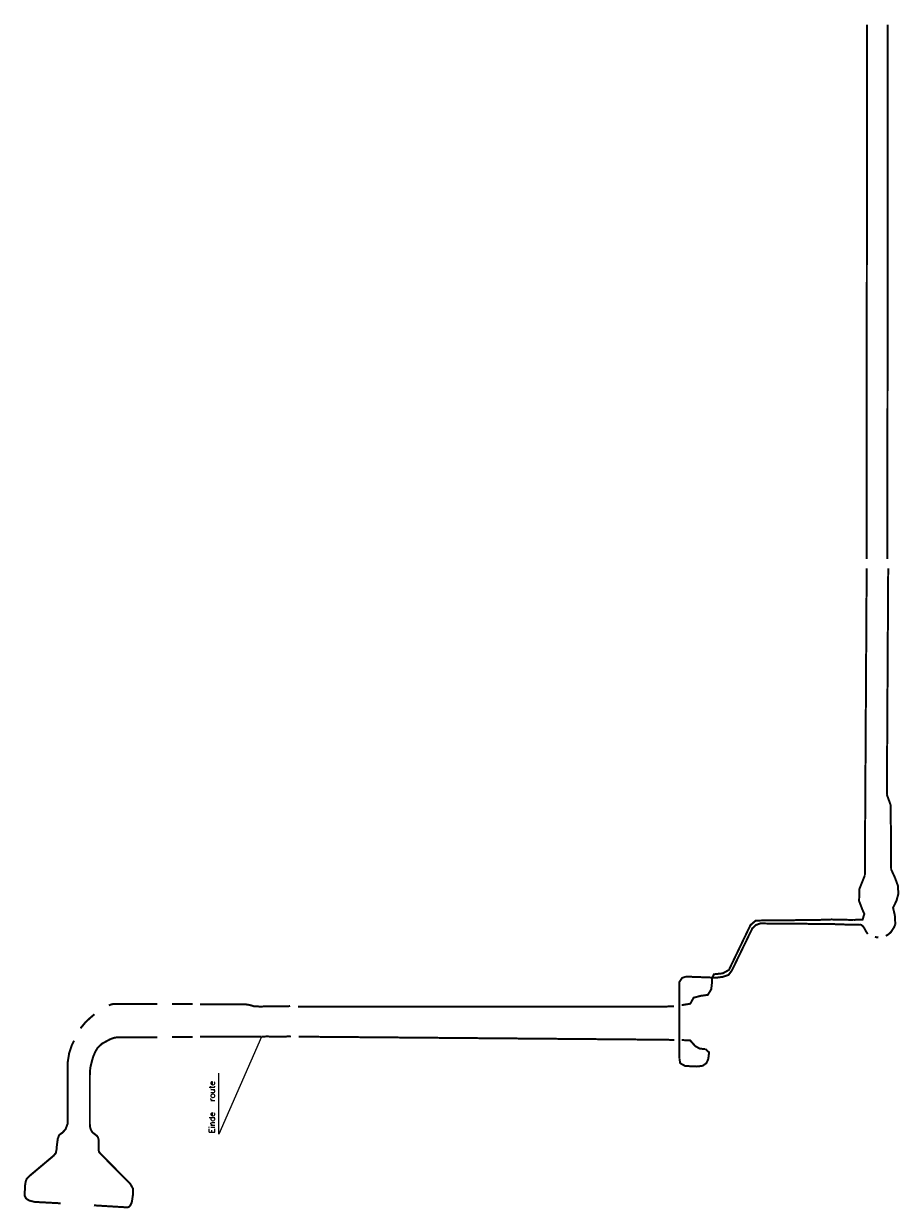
# Model space of a CAD drawing. Header units: metres. Extents: x 361 to 74719, y -10671 to 4094.
# Tile 2 of 3: x 47958 to 51037, y -10671 to -6509. Entities that reach past the tile are written whole.
import ezdxf

# ---------------------------------------------------------------- set-up
doc = ezdxf.new("R2010")
doc.units = ezdxf.units.M
doc.linetypes.add('ACAD_ISO03W100', pattern=[30, 12, -18])
doc.layers.add('Tekenwerk', color=18, linetype='Continuous')
doc.styles.add('SASBO', font='TXT.SHX')

msp = doc.modelspace()

# ---------------------------------------------------------------- linework, layer by layer
at = {"color": 5, "linetype": 'ACAD_ISO03W100', "ltscale": 0.05, "const_width": 7, "flags": 128}
for points in [[(50876.9, -9658), (50827.3, -9657.5), (50827.3, -9657.5), (50827.3, -9657.5), (50814.2, -9656.6), (50814.2, -9656.6), (50811.7, -9657.1), (50811.7, -9657.1), (50799.6, -9656.5), (50748.4, -9658.2), (50532.3, -9660.3), (50513.5, -9676.2), (50437.7, -9833.9), (50416, -9845.8), (50384.6, -9849.2), (50378.6, -9863.4), (50378.1, -9878.9), (50375.6, -9901.7), (50363.5, -9921.5), (50339.2, -9924.8), (50313.7, -9931.4), (50301.8, -9952.6), (50271.6, -9957.5)], [(48207, -9989.6), (48190.6, -10003.5), (48175.7, -10017.4), (48164.3, -10031.3), (48157.8, -10039.1)], [(48285.7, -9953.1), (48273.6, -9953.4), (48263.1, -9955.9), (48257.7, -9958.5)], [(50244.5, -9961.8), (50218.6, -9962.4), (48922.5, -9962.4)], [(48190.7, -10203.4), (48192.2, -10178.3), (48197.6, -10155.8), (48202.5, -10138.7), (48209.2, -10122.7), (48217.5, -10108.2), (48233.1, -10093.2), (48262.5, -10077.2), (48277.4, -10072.1), (48288.4, -10070.3)], [(50245.9, -10080.2), (50221.1, -10079.2), (48924.9, -10068.3)], [(48135.2, -10082.7), (48126.8, -10099.8), (48118.1, -10125.8), (48113.1, -10157.3), (48112.5, -10203.4)], [(48112.5, -10339.3), (48112.5, -10374.6), (48105.4, -10393.4), (48094.9, -10405.3), (48083.1, -10413.6), (48078, -10426.9), (48074.6, -10452.6), (48074.1, -10462), (48071.3, -10477.1), (48063.5, -10486.5), (47980.5, -10556.2), (47969, -10567.2), (47965.2, -10577.3), (47962.7, -10592.9), (47961.6, -10626.9), (47966.2, -10636.2), (47971, -10640.3), (47978.5, -10644.5), (47996.6, -10649), (48088.1, -10653.9)], [(48204.9, -10661.1), (48318.4, -10668), (48326.8, -10667.4), (48332.2, -10662.6), (48337.9, -10651.4), (48340, -10639.4), (48343, -10618.7), (48342.4, -10602.2), (48332.8, -10585.4), (48314.5, -10567.1), (48227.9, -10479.1), (48223.1, -10473.4), (48221.8, -10467.7), (48221.5, -10452.1), (48221.7, -10439), (48221.7, -10431.4), (48219.6, -10422.5), (48215.7, -10417.1), (48210, -10412.3), (48201.4, -10405.9), (48197, -10400.4), (48194.6, -10395.7), (48192, -10388.3), (48190.7, -10376.8), (48190.7, -10342.5)]]:
    msp.add_lwpolyline(points, dxfattribs=at)
at = {"color": 1, "const_width": 7}
for points in [[(48428.6, -9953.1), (48285.8, -9953.1)], [(48552.6, -9954.1), (48479.7, -9954.1)], [(48792.2, -9962.8), (48766.8, -9961.3), (48753.4, -9957.2), (48734.8, -9954.2), (48577.9, -9954.2)], [(48288.4, -10070.3), (48428.5, -10070.3)], [(48479.7, -10069.4), (48552.2, -10069.4)], [(48578.1, -10068.7), (48793.3, -10068.7)], [(48112.5, -10203.4), (48112.5, -10339.3)], [(48190.7, -10342.5), (48190.7, -10203.4)]]:
    msp.add_lwpolyline(points, dxfattribs=at)
at = {"layer": 'Tekenwerk', "color": 18}
for p, q in [((48794.6, -10068.7), (48644, -10411.1)), ((48644, -10411.1), (48644, -10196.5))]:
    msp.add_line(p, q, dxfattribs=at)
at = {"layer": 'Tekenwerk', "color": 5, "linetype": 'ACAD_ISO03W100', "ltscale": 0.05, "const_width": 7, "flags": 128}
for points in [[(50923.1, -6512.3), (50923.1, -6512.3), (50923.1, -6512.3), (50923.1, -6512.3), (50923.1, -6512.3), (50923.1, -6512.3), (50922.1, -8390)], [(50996, -6512.3), (50996, -6512.3), (50996, -6512.3), (50996, -6512.3), (50996, -6512.3), (50996, -6512.3), (50995, -8390)], [(50922.1, -8422.7), (50921.5, -8518.5), (50915.6, -9501.6)], [(50997.8, -8422.7), (50997.2, -8518.5), (50993.1, -9218)], [(51022.8, -9673.5), (51021, -9641.5), (51014.8, -9615.1), (51027.1, -9590.2), (51033.3, -9567), (51032.2, -9538.6), (51021.3, -9509.1), (51008.2, -9480.7), (51006.5, -9254.9), (50993.1, -9218)], [(50915.6, -9501.6), (50896.3, -9550), (50895.5, -9591.6), (50906.6, -9621), (50913.9, -9637), (50907.7, -9656.8), (50876.9, -9658)], [(50286.8, -9857.3), (50392.9, -9861.2), (50416.1, -9858.1), (50436.6, -9851.2), (50448.4, -9835.3), (50520, -9687.9), (50532.3, -9676.3), (50547.6, -9670.5), (50796.1, -9672.5), (50852.9, -9674.5), (50897.8, -9674.9)], [(50925.8, -9707.7), (50919.4, -9697.8), (50914.1, -9687.6), (50909.3, -9680.9), (50903.1, -9675.5), (50897.8, -9674.9)], [(50989.3, -9714.2), (50990.9, -9713.4), (50999.3, -9708.2), (51007.5, -9700.9), (51014.2, -9690.3), (51018.7, -9683.4), (51022.8, -9673.5)], [(50286.8, -9857.3), (50273.3, -9861.8), (50263.1, -9877), (50263.6, -9905.5), (50263.9, -10146.2)], [(50355, -10111.6), (50336, -10110.8), (50319.3, -10101.5), (50301.4, -10081.4), (50271.1, -10080.3)], [(50345, -10171), (50358.5, -10161.5), (50365.1, -10147.1), (50368, -10123.8), (50355, -10111.6)], [(50263.9, -10146.2), (50266.5, -10161.7), (50283.7, -10171.3), (50323.9, -10173.2), (50345, -10171)]]:
    msp.add_lwpolyline(points, dxfattribs=at)
at = {"layer": 'Tekenwerk', "color": 5, "linetype": 'ACAD_ISO03W100', "ltscale": 0.05, "const_width": 7, "elevation": 181985494.6, "flags": 128}
for points in [[(50963.6, -9719.5), (50959.4, -9719.4), (50954.9, -9718.7), (50954.9, -9718.7), (50951, -9717.2)], [(48895.1, -9960.9), (48877.4, -9962), (48877.4, -9962), (48877.4, -9962), (48865.4, -9962), (48850.2, -9962), (48832.9, -9962.3), (48809.5, -9961.6), (48792.2, -9962.8), (48792.2, -9962.8)], [(48897.5, -10066.8), (48879.9, -10067.9), (48879.9, -10067.9), (48879.9, -10067.9), (48867.9, -10067.9), (48852.7, -10067.9), (48835.3, -10068.2), (48812, -10067.5), (48794.6, -10068.7), (48794.6, -10068.7)]]:
    msp.add_lwpolyline(points, dxfattribs=at)

# ---------------------------------------------------------------- texts
at = {"layer": 'Tekenwerk', "color": 18, "linetype": 'Continuous', "style": 'SASBO'}
msp.add_text('Einde  route', height=20.806, rotation=90, dxfattribs=at).set_placement((48630.5, -10407.3, 43976.6))

doc.saveas('drawing.dxf')
